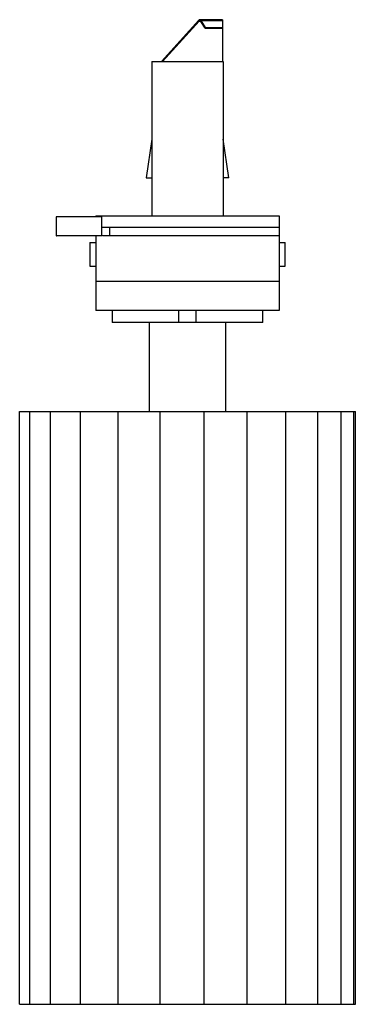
# Paper-space layout '_Izquierda' of a CAD drawing. Header units: millimetres. Extents: x -28 to 28, y -122 to 44.
import ezdxf

# ---------------------------------------------------------------- set-up
doc = ezdxf.new("R2010")
doc.units = ezdxf.units.MM

psp = doc.layouts.new('_Izquierda')

# ---------------------------------------------------------------- linework, layer by layer
at = {"color": 7, "linetype": 'Continuous', "lineweight": 25}
for p, q in [((1.93, 43.99), (-4.41, 37)), ((1.98, 43.82), (-4.2, 37)), ((5.9, 44.08), (2.1, 44.08)), ((2.96, 42.62), (2.24, 43.78)), ((3.03, 42.77), (2.32, 43.93)), ((2.32, 43.93), (5.9, 43.93)), ((5.9, 44.08), (5.9, 37)), ((3.03, 42.77), (2.96, 42.62)), ((2.96, 42.62), (5.9, 42.62)), ((3.03, 42.77), (5.9, 42.77)), ((-6, 37), (-6, 11)), ((-6, 37), (6, 37)), ((6, 37), (6, 11)), ((-6, 23.93), (-7, 17.43)), ((7, 17.43), (6, 23.93)), ((-7, 17.43), (-6, 17.43)), ((7, 17.43), (6, 17.43)), ((-22.17, 10.8), (-22.17, 7.62)), ((-15.5, 11), (-15.5, 10.8)), ((-15.5, 11), (15.5, 11)), ((-14.47, 7.62), (-14.47, 10.8)), ((15.5, 11), (15.5, -5)), ((15.5, 9), (-14.47, 9)), ((-13.19, 9), (-13.19, 7.62)), ((-15.5, 7.62), (-15.5, -5)), ((15.5, 7.62), (-14.38, 7.62)), ((-16.5, 6.5), (-16.5, 2.5)), ((-16.5, 6.5), (-15.5, 6.5)), ((15.5, 6.5), (16.5, 6.5)), ((16.5, 2.5), (16.5, 6.5)), ((-16.5, 2.5), (-15.5, 2.5)), ((15.5, 2.5), (16.5, 2.5)), ((-15.5, 0), (15.5, 0)), ((15.5, -5), (-15.5, -5)), ((-12.75, -5), (-12.75, -7)), ((-1.49, -7), (-1.49, -5)), ((1.49, -7), (1.49, -5)), ((12.75, -7), (12.75, -5)), ((-1.49, -7), (-12.75, -7)), ((-6.5, -7), (-6.5, -22)), ((1.49, -7), (-1.49, -7)), ((12.75, -7), (1.49, -7)), ((6.5, -22), (6.5, -7)), ((-28.36, -22), (28.36, -22)), ((-28.36, -122), (-28.36, -22)), ((-26.66, -122), (-26.66, -22)), ((-23.15, -122), (-23.15, -22)), ((-18.06, -122), (-18.06, -22)), ((-11.74, -122), (-11.74, -22)), ((-4.62, -122), (-4.62, -22)), ((2.82, -122), (2.82, -22)), ((10.06, -122), (10.06, -22)), ((16.62, -122), (16.62, -22)), ((22.05, -122), (22.05, -22)), ((25.97, -122), (25.97, -22)), ((28.12, -122), (28.12, -22)), ((28.36, -122), (28.36, -22)), ((-28.36, -122), (28.36, -122))]:
    psp.add_line(p, q, dxfattribs=at)
at = {"color": 8, "linetype": 'Continuous', "lineweight": 25}
psp.add_line((1.98, 43.82), (2.21, 43.82), dxfattribs=at)
at = {"color": 7, "linetype": 'Continuous', "lineweight": 25, "flags": 128}
for points in [[(2.32, 43.93), (2.27, 43.99), (2.21, 44.04), (2.16, 44.07), (2.1, 44.08), (2.04, 44.07), (1.98, 44.04), (1.93, 43.99)], [(2.24, 43.78), (2.21, 43.82), (2.18, 43.85), (2.14, 43.87), (2.1, 43.88), (2.06, 43.87), (2.02, 43.85), (1.98, 43.82)]]:
    psp.add_lwpolyline(points, dxfattribs=at)
at = {"color": 7, "linetype": 'Continuous', "lineweight": 25}
for points in [[(-14.47, 10.8), (-14.47, 10.8), (-14.47, 10.8), (-14.54, 10.8), (-14.68, 10.8), (-14.94, 10.8), (-15.42, 10.8), (-16.08, 10.8), (-16.89, 10.8), (-18.06, 10.8), (-19.48, 10.8), (-20.73, 10.8), (-21.49, 10.8), (-21.88, 10.8), (-22.09, 10.8), (-22.18, 10.8), (-22.16, 10.8), (-22.16, 10.8)], [(-14.47, 7.62), (-14.47, 7.62), (-14.47, 7.62), (-14.54, 7.62), (-14.68, 7.62), (-14.94, 7.62), (-15.42, 7.62), (-16.08, 7.62), (-16.89, 7.62), (-18.06, 7.62), (-19.48, 7.62), (-20.73, 7.62), (-21.49, 7.62), (-21.88, 7.62), (-22.09, 7.62), (-22.18, 7.62), (-22.16, 7.62), (-22.16, 7.62)]]:
    psp.add_open_spline(points, degree=3, knots=[0, 0, 0, 0, 0.010157, 0.022525, 0.036226, 0.068438, 0.110276, 0.193029, 0.279644, 0.372467, 0.580896, 0.767323, 0.846696, 0.914435, 0.958782, 0.995667, 1, 1, 1, 1], dxfattribs=at)

doc.saveas('drawing.dxf')
